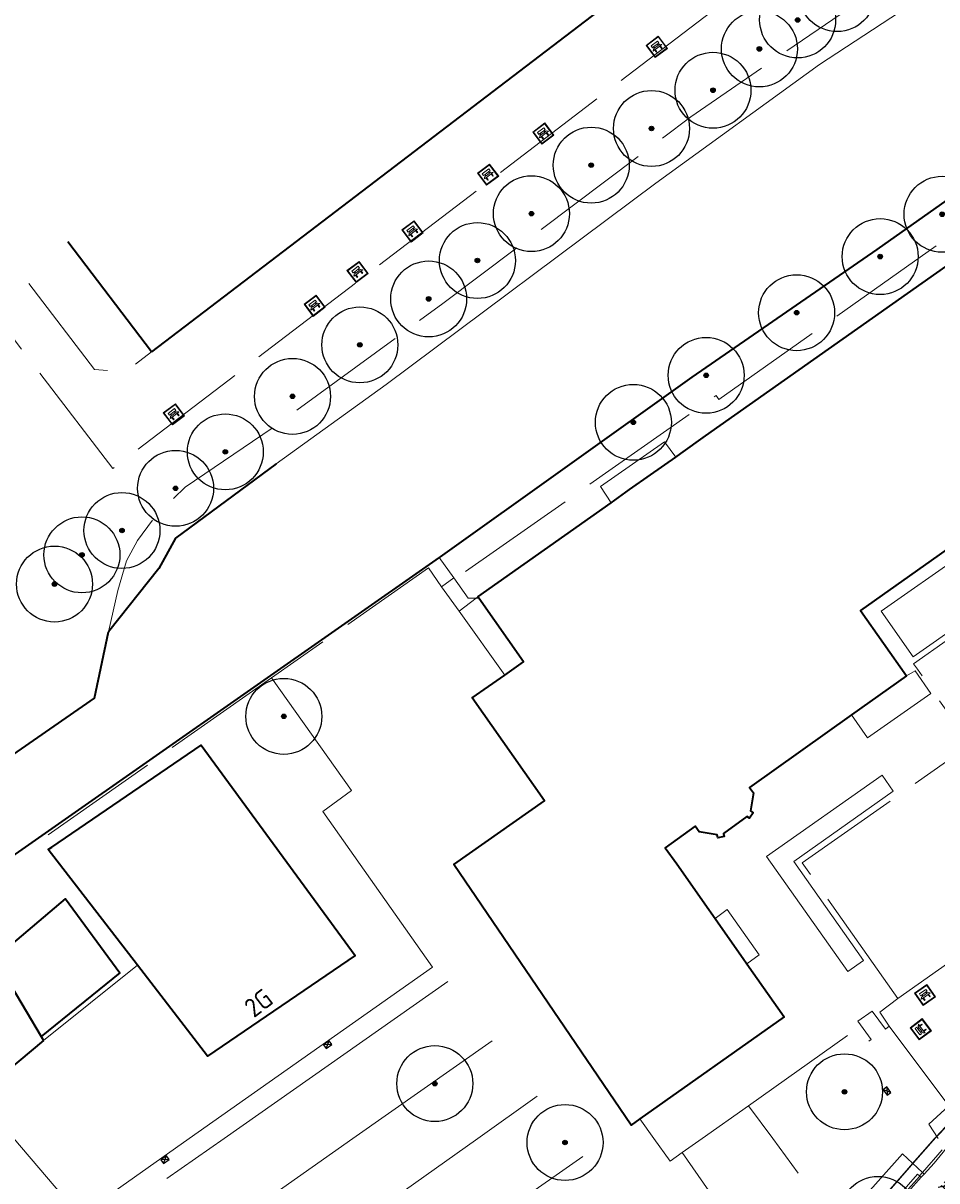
# Model space of a CAD drawing. Header units: metres. Extents: x 92877 to 94117, y 464509 to 465451.
# Tile 19 of 102: x 93013 to 93074, y 465037 to 465113. Entities that reach past the tile are written whole.
import ezdxf
from ezdxf.enums import TextEntityAlignment as Align

# ---------------------------------------------------------------- set-up
doc = ezdxf.new("R2010")
doc.units = ezdxf.units.M
doc.linetypes.add('IE-TERREINAFSCHEIDING', pattern=[10, 8, -2])
doc.linetypes.add('XX-PROJECTGRENS', pattern=[18, 12, -3, 0, -3])
doc.layers.get('0').update_dxf_attribs({"linetype": 'CONTINUOUS'})
for name, color, linetype, lineweight in [('B-WE-GK-BESCHOEIING-G', 252, 'GK-BESCHOEIING', 35), ('B-WE-GR-BEPLANTING_CULTUUR-G', 252, 'CONTINUOUS', 18), ('B-WE-GR-BOOM-S', 90, 'CONTINUOUS', 25), ('B-WE-IE-MEUBILAIR_WEGMEUBILAIR_BANK-S', 252, 'CONTINUOUS', 15), ('B-WE-IE-MEUBILAIR_WEGMEUBILAIR_FIETSREK-S', 252, 'CONTINUOUS', 13), ('B-WE-IE-TERREINAFSCHEIDING-G', 252, 'IE-TERREINAFSCHEIDING', 18), ('B-WE-IE-TERREINAFSCHEIDING_KUNSTMATIG_HEKWERK-G', 252, 'IE-TERREINAFSCHEIDING-KUNSTMATIG', 18), ('B-WE-IE-TERREINAFSCHEIDING_KUNSTMATIG_MUUR-G', 252, 'IE-TERREINAFSCHEIDING-KUNSTMATIG-DICHT', 18), ('B-WE-OG-TOPOGRAFIE_BEBOUWING-GV', 252, 'CONTINUOUS', 35), ('B-WE-OG-TOPOGRAFIE_BEBOUWING_LUIFEL-GV', 252, 'CONTINUOUS', 18), ('B-WE-OG-TOPOGRAFIE_HUISNUMMER-T25', 7, 'CONTINUOUS', 20), ('B-WE-OG-TOPOGRAFIE_WATER-GV', 252, 'CONTINUOUS', 18), ('B-WE-RI-HWA_KOLK-S', 252, 'CONTINUOUS', 25), ('B-WE-VH-VERHARDING-GV', 252, 'CONTINUOUS', 18), ('N-WE-KG-GRENS_PROJECT-G', 1, 'XX-PROJECTGRENS', 35), ('V-WE-VH-VERHARDING_TEGEL-S', 252, 'CONTINUOUS', 25)]:
    doc.layers.add(name, color=color, linetype=linetype, lineweight=lineweight)
doc.styles.add('NLCS-ISO', font='NLCS-ISO.ttf')
doc.styles.get("Standard").update_dxf_attribs({"font": 'isocp.shx'})
doc.linetypes.add('GK-BESCHOEIING', pattern='A,30,-5,[1,NLCS.SHX,S=1,R=0,X=0,Y=0],-5', length=40)
doc.linetypes.add('IE-TERREINAFSCHEIDING-KUNSTMATIG', pattern='A,4,[82,NLCS.SHX,S=0.75,R=90,X=0,Y=0],4,-2', length=10)
doc.linetypes.add('IE-TERREINAFSCHEIDING-KUNSTMATIG-DICHT', pattern='A,8,-1,[82,NLCS.SHX,S=0.75,R=90,X=0,Y=0],-1', length=10)

# ---------------------------------------------------------------- blocks, each defined once
blk = doc.blocks.new('LDN_BLOK1_ACAD_1_FMEBLOCK21')
at = {"layer": 'B-WE-IE-TERREINAFSCHEIDING-G'}
for p, q in [((0.533, -1.079), (3.579, 1.079)), ((-3.579, 0.213), (-2.65, -1.079))]:
    blk.add_line(p, q, dxfattribs=at)
blk = doc.blocks.new('Q_BANK')
blk.add_lwpolyline([(-0.5, 0.5), (0.5, 0.5), (0.5, -0.5), (-0.5, -0.5)], close=True)
blk.add_lwpolyline([(-0.442, 0.464), (0.438, 0.464, -0.414214), (0.459, 0.442), (0.459, -0.437, -0.414214), (0.438, -0.459), (-0.442, -0.459, -0.414214), (-0.463, -0.437), (-0.463, 0.442), (-0.463, 0.444), (-0.463, 0.446), (-0.463, 0.448), (-0.462, 0.45), (-0.461, 0.451), (-0.46, 0.453), (-0.459, 0.455), (-0.458, 0.456), (-0.457, 0.457), (-0.456, 0.459), (-0.454, 0.46), (-0.453, 0.461), (-0.451, 0.462), (-0.449, 0.462), (-0.447, 0.463), (-0.446, 0.463), (-0.444, 0.464), (-0.442, 0.464)], format="xyb")
for points in [[(-0.267, 0.022), (-0.366, -0.078)], [(-0.18, 0.132), (-0.267, 0.132), (-0.267, 0.276)], [(-0.267, 0.276), (0.258, 0.276), (0.258, 0.132), (0.173, 0.132)], [(-0.18, 0.022), (-0.267, 0.022)], [(-0.267, 0.022), (-0.18, 0.022)], [(-0.18, 0.022), (-0.18, 0.132)], [(-0.18, 0.132), (-0.144, 0.132)], [(-0.144, 0.132), (-0.144, 0.022)], [(0.131, 0.132), (-0.144, 0.132)], [(0.131, 0.022), (-0.144, 0.022)], [(-0.144, 0.022), (0.131, 0.022)], [(0.131, 0.022), (-0.144, 0.022)], [(-0.144, 0.022), (0.131, 0.022)], [(-0.144, 0.022), (0.131, 0.022)], [(0.131, 0.022), (0.131, 0.132)], [(0.131, 0.132), (0.173, 0.132)], [(0.173, 0.132), (0.173, 0.022)], [(0.173, 0.022), (0.255, 0.022)], [(0.173, 0.022), (0.255, 0.022)], [(0.255, 0.022), (0.357, -0.078)], [(-0.236, -0.078), (-0.366, -0.078)], [(-0.192, -0.078), (-0.192, -0.27), (-0.236, -0.27), (-0.236, -0.078)], [(-0.236, -0.078), (-0.192, -0.078)], [(0.183, -0.078), (-0.192, -0.078)], [(0.226, -0.078), (0.226, -0.268), (0.183, -0.268), (0.183, -0.078)], [(0.183, -0.078), (0.226, -0.078)], [(0.357, -0.078), (0.226, -0.078)]]:
    blk.add_lwpolyline(points)
blk = doc.blocks.new('B-SRI-KOLK_COMBINATIE-SO')
for p, q in [((-1.125, 0), (1.125, 1.5)), ((1.125, 0), (-1.125, 1.5))]:
    blk.add_line(p, q)
at = {"flags": 128}
blk.add_lwpolyline([(-1.125, 0), (1.125, 0), (1.125, 1.5), (-1.125, 1.5)], close=True, dxfattribs=at)
blk = doc.blocks.new('V-SVH-TEGEL_300X300_DUN_HALFST_KL-SO')
for p, q in [((-3.08, 0.75), (-3, 0.75)), ((-3, -0.83), (-3, 0.83)), ((-3, 0), (-1.5, 0)), ((-1.84, 1.5), (-1.5, 1.5)), ((-1.5, -1.6), (-1.5, 1.6)), ((-1.5, 0.75), (0, 0.75)), ((0, -1.78), (0, 1.78)), ((0, 1.5), (1.5, 1.5)), ((0, 0), (1.5, 0)), ((1.5, -1.6), (1.5, 1.6)), ((1.5, 0.75), (3, 0.75)), ((3, -0.83), (3, 0.83)), ((3, 0), (3.39, 0)), ((-3.08, -0.75), (-3, -0.75)), ((-1.84, -1.5), (-1.5, -1.5)), ((-1.5, -0.75), (0, -0.75)), ((0, -1.5), (1.5, -1.5)), ((1.5, -0.75), (3, -0.75))]:
    blk.add_line(p, q)
at = {"ltscale": 0.1}
for q in [(-2.75, -1.98), (-2.73, 1.96), (2.73, 1.96), (2.75, -1.98)]:
    blk.add_line((0, 0), q, dxfattribs=at)
at = {"style": 'NLCS-ISO'}
blk.add_attdef('FORMAAT', text='', height=1.8, dxfattribs=at).set_placement((-3.18, 0), align=Align.MIDDLE_RIGHT)
blk.add_attdef('KLEUR', text='', height=1.8, dxfattribs=at).set_placement((3.49, 0), align=Align.MIDDLE_LEFT)
at = {"style": 'NLCS-ISO', "flags": 1}
blk.add_attdef('FUNCTIE', text='', height=1.8, dxfattribs=at).set_placement((0.12, -3.58), align=Align.MIDDLE_CENTER)
blk = doc.blocks.new('SGR-BOOM_01')
at = {"ltscale": 0.1}
h = blk.add_hatch(color=256, dxfattribs=at)
edge = h.paths.add_edge_path()
edge.add_arc((0, 0), 0.15, 0, 360)
for radius in [2.5, 0.045]:
    blk.add_circle((0, 0), radius)
blk.add_circle((0, 0), 0.15, dxfattribs=at)

msp = doc.modelspace()

# ---------------------------------------------------------------- linework, layer by layer
at = {"layer": 'B-WE-GK-BESCHOEIING-G', "flags": 128}
for points in [[(93103.686, 465122.974), (93095.387, 465117.711), (93096.077, 465116.753), (93069.656, 465098.09), (93057.489, 465089.684), (93040.917, 465077.844), (93040.84, 465077.79)], [(93030.13, 465083.974), (93023.497, 465079.065), (93022.4, 465077.081), (93019.082, 465072.908)], [(93040.84, 465077.79), (93009.35, 465055.75), (93000, 465048.63), (92991.712, 465042.346)], [(92977.345, 465039.532), (92987.268, 465046.376), (92992.523, 465050.167), (93000, 465055.932), (93018.171, 465068.532), (93019.082, 465072.908)]]:
    msp.add_lwpolyline(points, dxfattribs=at)
at = {"layer": 'B-WE-GR-BEPLANTING_CULTUUR-G'}
msp.add_line((93068.779, 465051.263), (93064.187, 465057.781), dxfattribs=at)
at = {"layer": 'B-WE-GR-BEPLANTING_CULTUUR-G', "flags": 128}
msp.add_lwpolyline([(93064.187, 465057.781), (93070.738, 465062.405), (93070.01, 465063.457), (93062.398, 465058.106), (93067.762, 465050.526), (93068.779, 465051.263)], dxfattribs=at)
at = {"layer": 'B-WE-IE-MEUBILAIR_WEGMEUBILAIR_FIETSREK-S'}
for p, q in [((93026.691, 465039.532), (93041.428, 465049.87)), ((93035.169, 465039.532), (93044.342, 465045.976)), ((93043.389, 465039.532), (93047.309, 465042.313)), ((93062.807, 465039.532), (93061.212, 465041.691)), ((93022.933, 465036.896), (93026.691, 465039.532)), ((93025.616, 465032.821), (93035.169, 465039.532)), ((93028.402, 465028.9), (93043.389, 465039.532)), ((93064.488, 465037.257), (93062.807, 465039.532)), ((93031.162, 465024.979), (93050.301, 465038.341)), ((93059.999, 465034.085), (93056.856, 465038.603))]:
    msp.add_line(p, q, dxfattribs=at)
at = {"layer": 'B-WE-IE-TERREINAFSCHEIDING-G'}
for p, q in [((93091.654, 465089.53), (93069.955, 465074.253)), ((93053.385, 465082.265), (93056.421, 465084.409)), ((93052.17, 465081.406), (93053.385, 465082.265)), ((93041.808, 465076.451), (93040.999, 465075.857)), ((93040.999, 465075.857), (93042.162, 465074.256)), ((93042.162, 465074.256), (93043.281, 465075.119)), ((93043.396, 465075.207), (93043.281, 465075.119)), ((93042.162, 465074.256), (93045.167, 465070.056)), ((93020.984, 465050.95), (93014.807, 465045.998)), ((93056.856, 465038.603), (93058.166, 465039.532)), ((93072.481, 465037.065), (93072.571, 465036.987))]:
    msp.add_line(p, q, dxfattribs=at)
at = {"layer": 'B-WE-IE-TERREINAFSCHEIDING-G', "flags": 128}
for points in [[(93067.957, 465117.946), (93063.92, 465117.68), (93019.36, 465083.66), (93011.755, 465093.624)], [(93019.082, 465072.908), (93019.707, 465075.627), (93020.276, 465077.571), (93020.991, 465078.91), (93022.235, 465080.625), (93024.139, 465082.425), (93030.167, 465086.528), (93041.1, 465094.527), (93057.414, 465106.829), (93069.894, 465115.381)], [(93098.077, 465115.621), (93059.267, 465088.209), (93059.094, 465088.47), (93042.066, 465076.505), (93041.808, 465076.451)], [(93013.835, 465095.842), (93018.16, 465090.17), (93020.21, 465090.04), (93021.92, 465091.35)], [(93072.078, 465070.793), (93074.385, 465072.419), (93075.776, 465072.125), (93078.216, 465071.896), (93080.657, 465072.129), (93083.047, 465072.684), (93085.286, 465073.65), (93087.378, 465074.996), (93089.127, 465076.672), (93090.719, 465078.569), (93091.954, 465080.727), (93092.817, 465083.028), (93093.227, 465085.647), (93094.343, 465086.455), (93091.478, 465090.51)], [(93069.955, 465074.253), (93072.046, 465071.252), (93093.76, 465086.535), (93091.654, 465089.53)], [(93056.421, 465084.409), (93055.693, 465085.425), (93051.462, 465082.466), (93052.17, 465081.406)], [(93040.999, 465075.857), (93040.144, 465077.111), (93029.823, 465069.883)], [(93071.055, 465048.757), (93064.757, 465057.689), (93075.831, 465065.484), (93072.335, 465070.441)], [(93029.823, 465069.883), (93014.881, 465059.37), (93015.352, 465058.725)], [(93061.212, 465041.691), (93068.323, 465046.732), (93069.018, 465045.847), (93069.283, 465046.064), (93068.413, 465047.262), (93069.361, 465047.917), (93070.235, 465046.744), (93070.475, 465046.925)], [(93054.984, 465039.532), (93056.058, 465038.037), (93056.856, 465038.603)], [(93042.87, 465007.571), (93043.423, 465008.082), (93046.054, 465010.461), (93050.084, 465014.205), (93051.083, 465015.13), (93051.863, 465015.868), (93053.548, 465017.454), (93054.47, 465018.339), (93055.029, 465018.856), (93055.378, 465019.214), (93055.904, 465019.737), (93057.111, 465020.961), (93060.387, 465024.304), (93064.622, 465028.763), (93068.524, 465032.887), (93070.221, 465034.767), (93072.337, 465037.191), (93072.481, 465037.065)]]:
    msp.add_lwpolyline(points, dxfattribs=at)
at = {"layer": 'B-WE-IE-TERREINAFSCHEIDING_KUNSTMATIG_HEKWERK-G'}
for p, q in [((93041.808, 465076.451), (93040.84, 465077.79)), ((93043.46, 465075.117), (93043.281, 465075.119)), ((93012.857, 465039.532), (93017.187, 465034.451)), ((93024.4, 465039.532), (93017.187, 465034.451)), ((93073.969, 465038.789), (93072.659, 465037.303)), ((93072.638, 465037.28), (93072.481, 465037.065)), ((93072.659, 465037.303), (93072.638, 465037.28))]:
    msp.add_line(p, q, dxfattribs=at)
at = {"layer": 'B-WE-IE-TERREINAFSCHEIDING_KUNSTMATIG_HEKWERK-G', "flags": 128}
for points in [[(93041.808, 465076.451), (93042.766, 465075.127), (93043.281, 465075.119)], [(93029.823, 465069.883), (93035.073, 465062.453), (93033.201, 465061.067), (93040.417, 465050.815), (93024.4, 465039.532)], [(93072.481, 465037.065), (93072.461, 465037.037), (93070.311, 465034.61), (93068.557, 465032.671), (93064.703, 465028.59), (93060.474, 465024.17), (93057.31, 465020.909), (93056.03, 465019.615), (93055.535, 465019.133), (93055.101, 465018.703), (93054.57, 465018.201), (93053.513, 465017.165), (93051.899, 465015.66), (93051.254, 465015.053), (93050.191, 465014.061), (93046.18, 465010.339), (93043.544, 465007.975)]]:
    msp.add_lwpolyline(points, dxfattribs=at)
at = {"layer": 'B-WE-IE-TERREINAFSCHEIDING_KUNSTMATIG_MUUR-G'}
msp.add_line((93072.078, 465070.793), (93072.335, 465070.441), dxfattribs=at)
at = {"layer": 'B-WE-OG-TOPOGRAFIE_BEBOUWING-GV'}
for p, q in [((93063.87, 465123.36), (93021.92, 465091.35)), ((93021.92, 465091.35), (93016.401, 465098.578)), ((93043.396, 465075.207), (93052.17, 465081.406)), ((93043.46, 465075.117), (93043.396, 465075.207)), ((93071.61, 465070.01), (93067.998, 465067.438)), ((93011.593, 465051.393), (93014.654, 465046.255)), ((93060.864, 465051.386), (93061.108, 465051.037)), ((93014.807, 465045.998), (93010.93, 465042.76)), ((93014.654, 465046.255), (93014.807, 465045.998))]:
    msp.add_line(p, q, dxfattribs=at)
at = {"layer": 'B-WE-OG-TOPOGRAFIE_BEBOUWING-GV', "flags": 128}
for points in [[(93056.421, 465084.409), (93056.76, 465084.649), (93058.391, 465085.801), (93095.968, 465112.312), (93096.106, 465112.128), (93100.681, 465115.24), (93099.615, 465116.949)], [(93091.478, 465090.51), (93068.584, 465074.316), (93071.61, 465070.01)], [(93053.385, 465082.265), (93054.753, 465083.231), (93056.421, 465084.409)], [(93052.17, 465081.406), (93053.144, 465082.094), (93053.385, 465082.265)], [(93045.167, 465070.056), (93046.25, 465070.82), (93046.409, 465070.932), (93043.46, 465075.117)], [(93054.055, 465040.825), (93053.48, 465040.419), (93041.81, 465057.58), (93047.78, 465061.78), (93043.03, 465068.55), (93045.167, 465070.056)], [(93067.998, 465067.438), (93061.29, 465062.66), (93061.55, 465062.3), (93061.35, 465061.12), (93061.53, 465060.99), (93061.27, 465060.63), (93061.11, 465060.74), (93059.57, 465059.63), (93059.62, 465059.42), (93059.2, 465059.33), (93059.15, 465059.54), (93057.97, 465059.74), (93057.71, 465060.1), (93055.738, 465058.685), (93056.486, 465057.621), (93060.864, 465051.386)], [(93015.352, 465058.725), (93025.173, 465065.444), (93035.319, 465051.592), (93025.6, 465044.966), (93020.984, 465050.95)], [(93020.984, 465050.95), (93015.112, 465058.561), (93015.352, 465058.725)], [(93011.593, 465051.393), (93016.243, 465055.311), (93019.827, 465050.436), (93014.654, 465046.255)], [(93061.108, 465051.037), (93063.563, 465047.541), (93054.055, 465040.825)]]:
    msp.add_lwpolyline(points, dxfattribs=at)
at = {"layer": 'B-WE-OG-TOPOGRAFIE_BEBOUWING_LUIFEL-GV'}
for p in [(93060.864, 465051.386), (93061.108, 465051.037)]:
    msp.add_line(p, (93061.108, 465051.037), dxfattribs=at)
at = {"layer": 'B-WE-OG-TOPOGRAFIE_BEBOUWING_LUIFEL-GV', "flags": 128}
for points in [[(93067.998, 465067.438), (93069.055, 465065.929), (93073.218, 465068.836), (93072.189, 465070.338), (93071.61, 465070.01)], [(93071.61, 465070.01), (93067.998, 465067.438), (93067.998, 465067.438)], [(93061.108, 465051.037), (93061.905, 465051.631), (93059.811, 465054.611), (93059.009, 465054.033), (93060.864, 465051.386)]]:
    msp.add_lwpolyline(points, dxfattribs=at)
at = {"layer": 'B-WE-OG-TOPOGRAFIE_WATER-GV', "flags": 128}
msp.add_lwpolyline([(93071.159, 465113.704), (93065.895, 465110.258), (93055.113, 465102.452), (93037.359, 465089.186), (93030.13, 465083.974)], dxfattribs=at)
at = {"layer": 'B-WE-VH-VERHARDING-GV'}
for p, q in [((93072.782, 465037.189), (93072.571, 465036.987)), ((93072.659, 465037.303), (93072.782, 465037.189)), ((93072.571, 465036.987), (93071.73, 465036.024))]:
    msp.add_line(p, q, dxfattribs=at)
at = {"layer": 'B-WE-VH-VERHARDING-GV', "flags": 128}
for points in [[(93071.055, 465048.757), (93098.414, 465068.047), (93107.04, 465076.892), (93107.344, 465076.567)], [(93070.475, 465046.925), (93069.859, 465047.845), (93071.055, 465048.757)], [(93073.69, 465039.532), (93073.087, 465040.471), (93074.393, 465041.684), (93070.475, 465046.925)], [(93074.208, 465038.857), (93074.035, 465038.625), (93073.435, 465037.904), (93072.782, 465037.189)], [(93034.234, 465010.923), (93041.668, 465015.972), (93042.791, 465014.394), (93061.892, 465027.895), (93071.348, 465038.516), (93072.659, 465037.303)]]:
    msp.add_lwpolyline(points, dxfattribs=at)
at = {"layer": 'N-WE-KG-GRENS_PROJECT-G', "const_width": 0.1, "flags": 128}
msp.add_lwpolyline([(93142.804, 465086.89), (93145.447, 465089.504), (93147.332, 465091.955), (93148.613, 465093.182), (93161.411, 465113.679), (93167.204, 465122.957), (93170.456, 465128.173), (93179.763, 465143.103), (93186.894, 465154.496), (93187.89, 465154.904), (93188.17, 465154.679), (93191.39, 465152.077), (93194.828, 465149.413), (93202.752, 465142.922), (93211.334, 465136.086), (93246.401, 465107.701), (93253.059, 465102.314), (93253.343, 465100.976), (93245.804, 465089.865), (93244.522, 465087.941), (93231.812, 465069.293), (93227.954, 465063.58), (93226.853, 465062.424), (93215.691, 465046.012), (93211.996, 465040.636), (93204.425, 465029.753), (93202.609, 465027.143), (93198.032, 465020.213), (93194.363, 465014.869), (93190.619, 465009.505), (93189.819, 465008.221), (93185.531, 465002.305), (93181.433, 464996.691), (93178.696, 464993.153), (93172.103, 464984.564), (93163.085, 464972.835), (93161.131, 464970.564), (93154.083, 464961.647), (93148.985, 464955.311), (93145.469, 464951.039), (93138.605, 464942.927), (93131.702, 464935.14), (93128.236, 464931.41), (93126.865, 464929.653), (93122.062, 464924.79), (93112.82, 464915.353), (93112.694, 464915.474), (93110.007, 464912.809), (93108.158, 464914.641), (93097.954, 464904.418), (93099.616, 464902.379), (93097.346, 464900.004), (93095.105, 464898.042), (93093.141, 464896.427), (93087.358, 464891.835), (93084.647, 464889.561), (93079.687, 464885.222), (93073.559, 464880.645), (93064.795, 464874.789), (93057.662, 464870.165), (93057.255, 464870.007), (93057.168, 464870.002), (93056.607, 464870.091), (93053.277, 464868.411), (93060.039, 464854.372), (93062.426, 464849.152), (93065.249, 464843.338), (93068.532, 464844.778), (93069.154, 464846.147), (93077.316, 464850.716), (93083.11, 464853.91), (93083.112, 464853.905), (93087.983, 464856.618), (93087.623, 464857.315), (93087.914, 464857.845), (93094.137, 464862.208), (93094.032, 464862.502), (93094.431, 464862.805), (93094.609, 464862.539), (93096.966, 464864.191), (93097.445, 464863.691), (93100.286, 464866.409), (93107.265, 464873.112), (93113.757, 464878.765), (93119.027, 464883.354), (93126.19, 464890.319), (93126.053, 464890.447), (93129.224, 464893.588), (93132.754, 464897.33), (93136.979, 464901.466), (93141.064, 464906.039), (93145.123, 464910.02), (93146.946, 464911.937), (93151.571, 464916.872), (93154.026, 464919.546), (93161.923, 464928.693), (93166.437, 464933.828), (93170.519, 464938.737), (93174.372, 464943.51), (93176.337, 464945.983), (93178.669, 464948.924), (93181.236, 464952.541), (93184.321, 464956.452), (93185.617, 464958.052), (93188.572, 464961.84), (93195.315, 464970.699), (93197.093, 464969.277), (93199.637, 464972.465), (93198.95, 464972.958), (93202.951, 464977.949), (93202.249, 464978.521), (93202.364, 464978.666), (93202.234, 464979.72), (93202.711, 464980.328), (93203.771, 464980.458), (93206.283, 464983.648), (93206.153, 464984.709), (93206.628, 464985.314), (93207.678, 464985.434), (93209.477, 464987.722), (93211.5, 464990.295), (93211.38, 464991.345), (93211.858, 464991.954), (93212.908, 464992.074), (93215.413, 464995.259), (93215.283, 464996.319), (93215.758, 464996.923), (93216.817, 464997.043), (93217.976, 464998.513), (93217.195, 464999.188), (93221.285, 465004.117), (93220.562, 465004.619), (93224.498, 465009.504), (93223.744, 465010.107), (93228.745, 465016.379), (93228.548, 465017.661), (93229.799, 465019.138), (93230.171, 465019.204), (93232.859, 465016.92), (93240.879, 465028.723), (93247.237, 465037.466), (93243.345, 465039.426), (93245.385, 465042.407), (93267.791, 465074.762), (93271.654, 465080.832), (93274.315, 465084.653), (93274.677, 465085.271), (93280.631, 465092.992), (93283.915, 465097.533), (93293.238, 465109.1), (93296.471, 465112.853), (93305.145, 465123.792), (93308.461, 465126.639), (93309.398, 465127), (93310.34, 465127.104), (93311.021, 465127.029), (93311.569, 465126.572), (93314.325, 465123.425), (93311.446, 465121.218), (93317.763, 465113.435), (93320.742, 465115.844), (93321.734, 465114.618), (93318.743, 465112.198), (93332.363, 465095.383), (93335.324, 465097.784), (93336.313, 465096.566), (93333.394, 465094.197), (93346.863, 465077.572), (93349.745, 465079.914), (93350.754, 465078.674), (93347.845, 465076.305), (93354.176, 465068.5), (93362.85, 465075.591), (93361.376, 465077.286), (93365.219, 465080.332), (93350.596, 465098.232), (93346.729, 465095.077), (93346.089, 465095.987), (93350.715, 465099.775, 0.50922), (93350.922, 465101.967), (93324.402, 465134.651), (93320.907, 465131.811), (93318.885, 465134.322, -0.098106), (93317.859, 465136.546), (93317.809, 465136.827), (93329.287, 465148.479), (93335.156, 465154.254), (93344.697, 465163.309, -0.349567), (93347.493, 465163.354), (93347.813, 465163.049), (93349.127, 465161.413), (93346.391, 465159.229), (93348.191, 465157.343), (93348.243, 465157.384), (93353.341, 465151.084), (93356.361, 465153.524), (93357.294, 465152.369), (93354.273, 465149.929), (93367.901, 465133.094), (93370.919, 465135.533), (93371.856, 465134.369), (93368.844, 465131.928), (93379.841, 465118.334), (93382.859, 465120.772), (93383.785, 465119.621), (93380.762, 465117.178), (93384.644, 465112.392), (93390.968, 465117.536), (93393.698, 465119.744), (93389.575, 465124.751), (93393.126, 465127.653), (93381.652, 465141.958), (93378.045, 465139.012), (93374.932, 465142.847), (93384.724, 465150.628, 0.393005), (93384.971, 465152.673), (93376.322, 465163.131, 0.393551), (93374.278, 465163.377), (93369.858, 465159.798), (93359.893, 465172.144), (93359.196, 465171.59), (93356.894, 465174.416), (93366.327, 465182.365), (93383.74, 465196.71, -0.309181), (93386.819, 465196.235), (93386.977, 465196.072), (93387.797, 465195.067), (93385.13, 465192.859), (93391.412, 465185.104), (93394.43, 465187.543), (93395.435, 465186.298), (93392.425, 465183.858), (93405.872, 465167.212), (93408.891, 465169.662), (93409.895, 465168.418), (93406.884, 465165.977), (93415.682, 465155.114), (93422.305, 465160.477), (93419.312, 465164.504), (93427.805, 465171.459), (93432.936, 465175.602, 0.389945), (93433.117, 465177.605), (93406.306, 465210.598, 0.403895), (93404.272, 465210.792), (93395.071, 465203.259, -0.04985), (93394.529, 465205.075), (93406.003, 465214.474), (93406.153, 465214.258), (93408.855, 465216.515), (93413.243, 465220.126), (93424.061, 465228.978), (93433.335, 465236.564), (93456.901, 465255.803), (93462.358, 465260.256), (93474.24, 465257.384), (93487.491, 465268.365), (93481.957, 465274.413), (93477.953, 465270.75), (93460.622, 465275.164), (93454.054, 465277.377), (93450.532, 465272.851), (93448.516, 465271.205), (93400.455, 465231.959), (93399.011, 465233.652), (93395.691, 465230.975), (93395.475, 465231.241), (93389.321, 465226.059), (93372.983, 465212.672), (93260.058, 465121.022), (93254.212, 465128.327), (93255.485, 465129.359), (93251.172, 465134.67), (93250.976, 465134.513), (93249.73, 465136.066), (93249.925, 465136.222), (93245.512, 465141.593), (93245.414, 465141.489), (93215.797, 465178.086), (93224.817, 465185.374), (93221.615, 465189.311), (93221.504, 465189.439), (93221.504, 465189.484), (93221.582, 465189.664), (93258.555, 465216.278), (93287.858, 465237.306), (93316.719, 465257.815), (93323.665, 465262.74), (93325.266, 465260.773), (93334.631, 465268.404), (93348.967, 465280.041), (93353.283, 465283.494), (93353.525, 465283.192), (93373.219, 465297.094), (93403.844, 465318.948), (93403.686, 465319.158), (93405.483, 465320.403), (93410.351, 465324.912), (93402.835, 465333.569), (93398.335, 465338.895), (93392.573, 465334.08), (93389.104, 465331.474), (93348.447, 465302.964), (93320.1, 465282.787), (93289.014, 465260.48), (93254.82, 465235.917), (93226.588, 465215.717), (93213.129, 465205.995), (93182.769, 465181.222), (93183.254, 465180.57), (93182.292, 465179.905), (93183.685, 465178.016), (93174.631, 465171.467), (93173.396, 465173.195), (93172.303, 465172.388), (93168.471, 465170.193), (93170.119, 465168.084), (93171.264, 465166.905), (93171.887, 465165.92), (93172.046, 465165.485), (93172.061, 465164.02), (93171.791, 465162.221), (93171.603, 465161.889), (93167.902, 465156.013), (93164.39, 465150.403), (93160.435, 465144.058), (93158.382, 465140.726), (93156.607, 465137.917), (93154.807, 465135.049), (93153.786, 465134.188), (93154.016, 465133.775), (93153.338, 465133.133), (93153.16, 465132.506), (93153.134, 465132.463), (93152.077, 465130.671), (93150.973, 465128.906), (93147.775, 465123.769), (93144.058, 465117.809), (93140.544, 465112.153), (93139.017, 465109.781), (93136.381, 465105.485), (93134.48, 465102.415), (93134.183, 465101.965), (93133.958, 465101.735), (93130.915, 465098.93), (93126.03, 465094.455), (93121.818, 465090.575), (93117.904, 465086.833), (93113.47, 465082.448), (93112.834, 465082.495), (93109.779, 465079.439), (93106.782, 465076.441), (93106.819, 465075.801), (93105.522, 465074.513), (93100.162, 465069.076), (93097.993, 465066.793), (93094.572, 465063.113), (93089.135, 465057.106), (93083.693, 465051.015), (93080.417, 465047.335), (93077.017, 465043.497), (93073.934, 465040.014), (93073.472, 465039.534), (93072.001, 465037.863), (93071.812, 465037.638), (93069.705, 465035.225), (93068.078, 465033.424), (93064.121, 465029.238), (93059.891, 465024.784), (93054.546, 465019.348), (93051.829, 465016.783), (93042.954, 465008.588), (93039.428, 465005.328), (93039.04, 465005.881), (93035.768, 465003.501), (93034.642, 465002.582), (93035.282, 465001.847), (93028.269, 464995.871), (93027.63, 464996.626), (93025.853, 464995.108), (93024.898, 464994.489), (93025.348, 464993.801), (93025.385, 464993.139), (93023.546, 464991.657), (93020.74, 464989.867), (93009.831, 464980.839), (93002.614, 464974.822), (93001.219, 464974.424), (92997.627, 464972.314), (93000.275, 464968.182), (93003.222, 464963.818), (93004.539, 464962.472), (93005.558, 464961.008), (93007.714, 464956.785), (93011.389, 464958.36), (93011.758, 464959.803), (93016.761, 464964.005), (93022.798, 464969.066), (93023.124, 464969.069), (93023.859, 464969.958), (93031.994, 464976.787), (93034.007, 464978.44), (93039.335, 464982.95), (93042.149, 464985.327), (93043.343, 464986.286), (93048.652, 464990.9), (93051.638, 464993.482), (93054.319, 464995.599), (93054.16, 464995.728), (93056.817, 464998.088), (93056.95, 464998.249), (93057.025, 464998.223), (93061.752, 465002.708), (93069.172, 465009.817), (93070.327, 465011.305), (93072.947, 465014.003), (93077.454, 465018.647), (93081.951, 465023.517), (93086.147, 465028.149), (93090.291, 465032.813), (93095.645, 465038.867), (93100.706, 465044.522), (93107.652, 465052.218), (93109.08, 465053.733), (93109.476, 465054.154), (93112.165, 465057.006), (93113.936, 465058.77), (93117.521, 465062.601), (93121.643, 465066.775), (93123.547, 465068.699), (93128.69, 465073.617), (93128.797, 465073.72), (93131.858, 465076.592), (93136.523, 465080.981), (93138.359, 465082.708)], format="xyb", close=True, dxfattribs=at)

# ---------------------------------------------------------------- block references
at = {"layer": 'B-WE-GR-BOOM-S'}
for p, rotation in [((93067.048, 465114.932), 34.00000000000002), ((93064.448, 465113.198), 34.00000000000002), ((93061.932, 465111.291), 34.00000000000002), ((93058.876, 465108.569), 34.00000000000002), ((93054.828, 465106.05), 37), ((93050.86, 465103.636), 37), ((93046.925, 465100.442), 37), ((93073.959, 465100.403), 34.99999999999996), ((93043.367, 465097.353), 37), ((93069.881, 465097.614), 34.99999999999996), ((93040.159, 465094.826), 35.99999999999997), ((93064.381, 465093.918), 34.99999999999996), ((93035.629, 465091.8), 35.99999999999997), ((93058.425, 465089.795), 34.99999999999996), ((93031.197, 465088.408), 35.99999999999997), ((93053.634, 465086.698), 35.99999999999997), ((93026.773, 465084.753), 34.00000000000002), ((93023.497, 465082.352), 43.00000000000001), ((93019.968, 465079.576), 54), ((93017.334, 465077.972), 74), ((93015.528, 465076.048), 77.00000000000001), ((93030.623, 465067.334), 125), ((93040.563, 465043.148), 34.99999999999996), ((93067.534, 465042.609), 34.99999999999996), ((93049.136, 465039.269), 123.9999999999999), ((93069.734, 465034.534), 48)]:
    msp.add_blockref('SGR-BOOM_01', p, dxfattribs=dict(at, rotation=rotation))
at = {"layer": 'B-WE-IE-MEUBILAIR_WEGMEUBILAIR_BANK-S'}
for p, rotation in [((93055.178, 465111.427), 37), ((93047.707, 465105.717), 37), ((93044.071, 465103.008), 37), ((93039.101, 465099.275), 37), ((93035.483, 465096.599), 37), ((93032.656, 465094.375), 37), ((93023.388, 465087.228), 37), ((93072.837, 465048.979), 34.99999999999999), ((93072.55, 465046.73), 127)]:
    msp.add_blockref('Q_BANK', p, dxfattribs=dict(at, rotation=rotation))
at = {"layer": 'B-WE-IE-TERREINAFSCHEIDING-G'}
msp.add_blockref('LDN_BLOK1_ACAD_1_FMEBLOCK21', (93057.633, 465040.612), dxfattribs=at)
at = {"layer": 'B-WE-RI-HWA_KOLK-S', "xscale": 0.2, "yscale": 0.2, "zscale": 0.2}
for p, rotation in [((93033.597, 465045.594), 34.99999999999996), ((93070.446, 465042.749), 127), ((93022.893, 465038.019), 34.99999999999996)]:
    msp.add_blockref('B-SRI-KOLK_COMBINATIE-SO', p, dxfattribs=dict(at, rotation=rotation))
at = {"layer": 'V-WE-VH-VERHARDING_TEGEL-S', "xscale": 0.1999999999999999, "yscale": 0.1999999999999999, "zscale": 0.1999999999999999, "rotation": 47.63451089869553}
msp.add_blockref('V-SVH-TEGEL_300X300_DUN_HALFST_KL-SO', (93074.353, 465036.437), dxfattribs=at).add_auto_attribs({'FORMAAT': '30x30', 'KLEUR': 'G'})

# ---------------------------------------------------------------- texts
at = {"layer": 'B-WE-OG-TOPOGRAFIE_HUISNUMMER-T25'}
msp.add_text('2G', height=1.25, rotation=37.6, dxfattribs=at).set_placement((93028.953, 465048.462), align=Align.MIDDLE)

doc.saveas('drawing.dxf')
